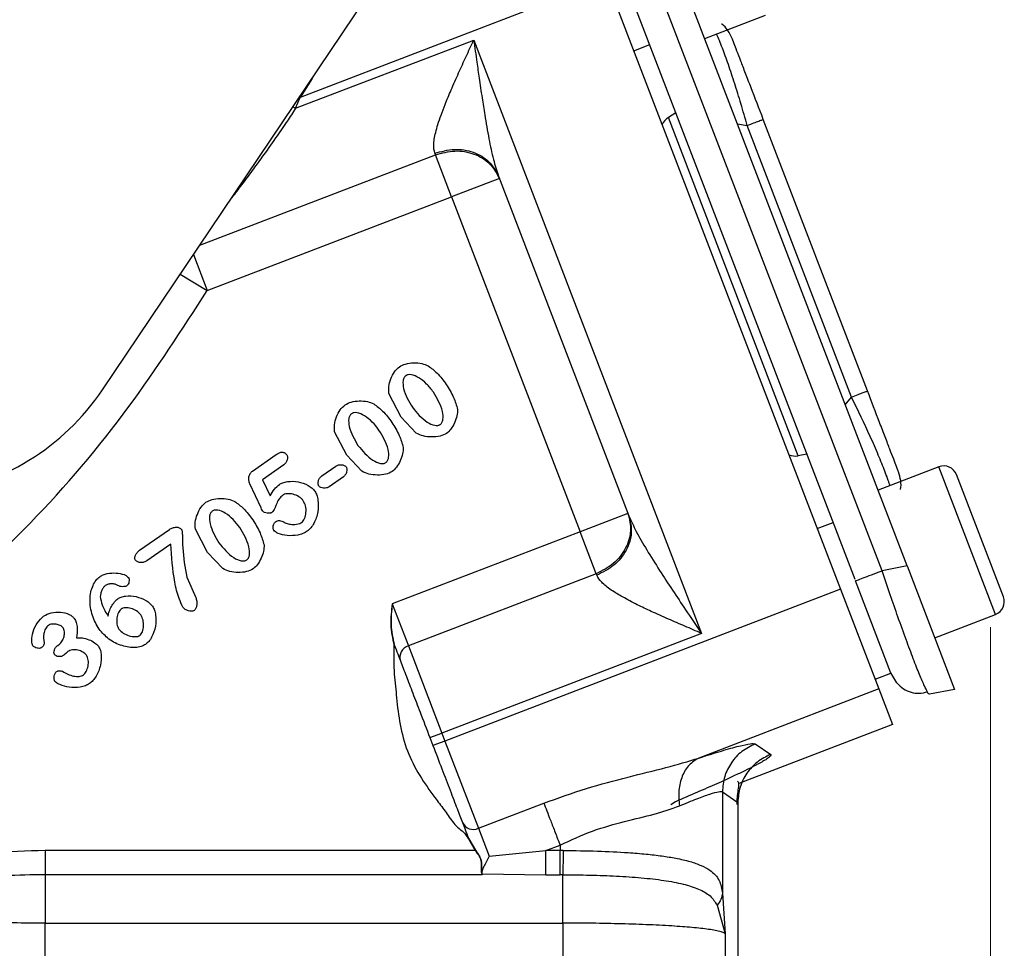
# Model space of a CAD drawing. Header units: inches. Extents: x 0.6 to 16.3, y 0.2 to 11.5.
# Tile 7 of 18: x 5.7 to 7.3, y 5.2 to 6.7. Entities that reach past the tile are written whole.
import ezdxf

# ---------------------------------------------------------------- set-up
doc = ezdxf.new("R2010")
doc.units = ezdxf.units.IN
doc.header["$MEASUREMENT"] = 0
doc.styles.add('SLDTEXTSTYLE0', font='TXT', dxfattribs={"width": 0.75})
doc.dimstyles.new('SLDDIMSTYLE0', dxfattribs={"dimtxt": 0.137795, "dimasz": 0.14, "dimexe": 0, "dimexo": 0.0625, "dimgap": 0.034449, "dimtad": 0, "dimdec": 1, "dimlfac": 1.5, "dimrnd": 1e-09, "dimzin": 12, "dimdsep": 46, "dimtxsty": 'SLDTEXTSTYLE0', "dimblk1": 'CLOSED', "dimblk2": 'CLOSED', "dimsah": 1, "dimcen": 0.09, "dimadec": 0, "dimazin": 3, "dimtfac": 1, "dimtdec": 1, "dimtofl": 0, "dimtmove": 0, "dimatfit": 3, "dimldrblk": 'CLOSED', "dimfxl": 0, "dimfrac": 2, "dimtolj": 1, "dimtzin": 12, "dimarcsym": 0})

# ---------------------------------------------------------------- blocks, each defined once
blk = doc.blocks.new('_Closed')
at = {"color": 0, "linetype": 'ByBlock', "lineweight": -2}
for p, q in [((-1, 0.166667), (0, 0)), ((-1, 0.166667), (-1, -0.166667)), ((0, 0), (-1, -0.166667)), ((0, 0), (-1, 0))]:
    blk.add_line(p, q, dxfattribs=at)
blk = doc.blocks.new('_D_5')
at = {"color": 7, "linetype": 'Continuous', "lineweight": 0}
for p, q in [((7.2349, 5.7178), (7.2349, 3.125)), ((5.0571, 4.7443), (5.0571, 3.125)), ((6.136, 3.3628), (6.094, 3.3628)), ((6.094, 3.3628), (6.094, 3.1441)), ((6.3396, 3.3628), (6.3816, 3.3628)), ((6.3816, 3.3628), (6.3816, 3.1441)), ((5.0571, 3.1644), (5.9732, 3.1644)), ((7.2349, 3.1644), (6.5025, 3.1644)), ((6.094, 3.1441), (6.136, 3.1441)), ((6.3816, 3.1441), (6.3396, 3.1441))]:
    blk.add_line(p, q, dxfattribs=at)
at = {"color": 7, "linetype": 'Continuous', "lineweight": 18, "xscale": 0.14, "yscale": 0.14, "rotation": 180.0000000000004}
blk.add_blockref('_Closed', (5.0571, 3.1644, -0.0958), dxfattribs=at)
at = {"color": 7, "linetype": 'Continuous', "lineweight": 18, "xscale": 0.14, "yscale": 0.14}
blk.add_blockref('_Closed', (7.2349, 3.1644, -0.0958), dxfattribs=at)
at = {"color": 7, "linetype": 'Continuous', "lineweight": 18, "char_height": 0.1378, "attachment_point": 1, "style": 'SLDTEXTSTYLE0'}
for s, insert in [('83', (6.136, 3.3217)), ('3.3', (6.1105, 3.1155))]:
    blk.add_mtext(s, dxfattribs=dict(at, insert=insert))

msp = doc.modelspace()

# ---------------------------------------------------------------- linework, layer by layer
at = {"color": 7, "linetype": 'Continuous', "lineweight": 25}
for p, q in [((5.8512, 6.0872), (6.4746, 7.0136)), ((7.1049, 5.8132), (6.7442, 6.7527)), ((6.6366, 6.7262), (6.1592, 6.5429)), ((6.6366, 6.7262), (7.001, 5.7767)), ((7.0657, 5.8056), (6.71, 6.7321)), ((7.0238, 5.7918), (6.6697, 6.7143)), ((6.7896, 6.6346), (6.8842, 6.6709)), ((6.1523, 6.526), (6.4297, 6.6324)), ((6.4297, 6.6324), (6.7846, 5.708)), ((6.679, 6.6157), (6.7039, 6.6252)), ((6.1523, 6.526), (6.1592, 6.5429)), ((6.7446, 6.519), (6.7329, 6.5117)), ((6.9353, 5.9847), (6.7329, 6.5117)), ((7.0431, 6.0857), (6.8807, 6.5088)), ((7.0182, 6.0761), (6.8558, 6.4992)), ((6.369, 6.4559), (6.3699, 6.4535)), ((6.3949, 6.3882), (6.3699, 6.4535)), ((6.4696, 6.4169), (6.3949, 6.3882)), ((6.4683, 6.4205), (6.6714, 5.8912)), ((6.0146, 6.2423), (6.3949, 6.3882)), ((6.3949, 6.3882), (6.5954, 5.8662)), ((6.3165, 6.0448), (6.2976, 6.0815)), ((6.3402, 6.0198), (6.3165, 6.0448)), ((6.2318, 5.9856), (6.213, 6.0222)), ((6.0852, 5.9609), (6.1219, 5.9866)), ((6.2555, 5.9605), (6.2318, 5.9856)), ((6.9488, 5.9871), (6.9353, 5.9847)), ((6.1337, 5.9705), (6.1007, 5.9474)), ((6.1929, 5.9532), (6.2149, 5.9686)), ((7.1541, 5.9676), (7.0595, 5.9313)), ((6.2266, 5.9518), (6.2046, 5.9364)), ((7.2548, 5.7649), (7.1817, 5.9553)), ((6.0984, 5.9034), (6.0809, 5.9409)), ((6.1007, 5.9474), (6.1126, 5.922)), ((6.67, 5.8948), (6.5954, 5.8662)), ((6.9647, 5.8713), (6.9896, 5.8809)), ((5.9092, 5.8375), (5.9556, 5.8699)), ((6.015, 5.8338), (5.9962, 5.8704)), ((6.5954, 5.8662), (6.3028, 5.7539)), ((6.6204, 5.8009), (6.5954, 5.8662)), ((5.958, 5.8472), (5.9207, 5.8211)), ((6.0387, 5.8088), (6.015, 5.8338)), ((7.1049, 5.8132), (7.0657, 5.8056)), ((7.1049, 5.8132), (7.1787, 5.6207)), ((6.6204, 5.8009), (6.3279, 5.6886)), ((6.6204, 5.8009), (6.6213, 5.7985)), ((5.9828, 5.7953), (5.9966, 5.7641)), ((7.0797, 5.6462), (7.0246, 5.7898)), ((7.001, 5.7767), (6.3849, 5.5402)), ((7.001, 5.7767), (7.0607, 5.6213)), ((6.3028, 5.7539), (6.3279, 5.6886)), ((7.1479, 5.701), (7.2425, 5.7373)), ((6.7846, 5.708), (6.3801, 5.5527)), ((5.7816, 5.6893), (5.7844, 5.6913)), ((6.3279, 5.6886), (6.3801, 5.5527)), ((7.0548, 5.6367), (7.0797, 5.6462)), ((7.089, 5.6307), (7.0797, 5.6463)), ((7.0607, 5.6213), (6.7802, 5.5137)), ((7.0607, 5.6213), (7.082, 5.5658)), ((7.1787, 5.6207), (7.1396, 5.6131)), ((6.3614, 5.5455), (6.3801, 5.5527)), ((6.3801, 5.5527), (6.3849, 5.5402)), ((7.082, 5.5658), (6.8426, 5.4739)), ((6.3614, 5.5455), (6.3662, 5.533)), ((6.3849, 5.5402), (6.3662, 5.533)), ((6.3849, 5.5402), (6.437, 5.4042)), ((6.8683, 5.5358), (6.8923, 5.5193)), ((6.8171, 5.4612), (6.8171, 5.3034)), ((6.8171, 5.4612), (6.8411, 5.4447)), ((6.8414, 4.7269), (6.8414, 5.445)), ((6.437, 5.4042), (6.539, 5.4434)), ((6.8411, 5.4447), (6.8411, 4.727)), ((6.437, 5.4042), (6.4538, 5.3606)), ((6.421, 5.3884), (6.4213, 5.3876)), ((6.4213, 5.3876), (6.4318, 5.3697)), ((6.4216, 5.3887), (6.4219, 5.3879)), ((6.4219, 5.3879), (6.4323, 5.37)), ((6.4318, 5.3697), (5.7621, 5.3697)), ((6.4538, 5.3606), (6.5421, 5.3697)), ((6.5421, 5.3697), (6.5641, 5.3781)), ((6.5641, 5.3697), (6.5421, 5.3697)), ((6.5641, 5.3781), (6.5641, 5.3697)), ((6.5691, 5.3697), (6.5641, 5.3697)), ((6.4429, 5.332), (5.7621, 5.332)), ((6.4418, 5.3349), (6.4429, 5.332)), ((6.4424, 5.3346), (6.4425, 5.3342)), ((6.4425, 5.3342), (6.4428, 5.3335)), ((6.4428, 5.3335), (6.4428, 5.3333)), ((6.4429, 5.3333), (6.5421, 5.332)), ((6.5421, 5.332), (6.5641, 5.332)), ((6.5683, 5.332), (6.5641, 5.332)), ((6.8171, 5.3034), (6.8213, 5.24)), ((6.8088, 5.2844), (6.8213, 5.24)), ((5.7621, 4.7101), (5.7621, 5.2566)), ((5.7621, 5.2566), (6.5683, 5.2566)), ((6.5683, 5.2566), (6.5683, 4.7101)), ((6.8213, 5.24), (6.8213, 4.7171))]:
    msp.add_line(p, q, dxfattribs=at)
at = {"color": 8, "linetype": 'Continuous', "lineweight": 25}
for p, q in [((6.1778, 6.5726), (6.1592, 6.5429)), ((6.1523, 6.526), (6.1477, 6.5279)), ((6.8406, 6.5017), (6.8558, 6.4992)), ((6.0029, 6.3126), (6.3699, 6.4535)), ((5.9932, 6.2982), (6.0146, 6.2423)), ((5.9726, 6.2676), (6.0146, 6.2423)), ((7.0085, 6.0642), (7.0182, 6.0761)), ((7.2425, 5.7373), (7.1541, 5.9676)), ((6.7438, 5.4457), (6.7368, 5.4407))]:
    msp.add_line(p, q, dxfattribs=at)
at = {"color": 7, "linetype": 'Continuous', "lineweight": 25}
for centre, radius, start, end in [((7.1618, 5.9477), 0.0213, 21, 111), ((7.2349, 5.7572), 0.0213, 291, 21), ((6.3335, 5.6706), 0.0189, 107.4037, 196.8829), ((6.4292, 5.4214), 0.0189, 205.1171, 294.5963)]:
    msp.add_arc(centre, radius, start, end, dxfattribs=at)
for centre, major_axis, ratio, start_param, end_param in [((6.7483, 6.4854), (-0.011, 0.0285), 0.916331, 0.174533, 0.698222), ((5.5413, 6.2963), (0.1956, -0.3187), 0.998345, 5.855665, 6.710706), ((6.929, 6.0145), (-0.011, 0.0285), 0.916331, 2.44337, 2.96706)]:
    msp.add_ellipse(centre, major_axis=major_axis, ratio=ratio, start_param=start_param, end_param=end_param, dxfattribs=at)
for points, knots in [([(6.8323, 6.6349), (6.8302, 6.6391), (6.8261, 6.6474), (6.8199, 6.6549), (6.8159, 6.6573), (6.8159, 6.6573)], [0, 0, 0, 0, 0.4972, 0.994399, 1, 1, 1, 1]), ([(6.369, 6.4559), (6.3681, 6.4601), (6.3667, 6.4665), (6.3682, 6.4781), (6.3704, 6.4887), (6.3739, 6.5013), (6.3789, 6.5159), (6.3857, 6.5339), (6.3949, 6.5558), (6.4059, 6.5807), (6.4178, 6.6068), (6.4258, 6.6239), (6.4297, 6.6324)], [0, 0, 0, 0, 0.107122, 0.166295, 0.230114, 0.304588, 0.38686, 0.477334, 0.596663, 0.736029, 0.867722, 1, 1, 1, 1]), ([(6.4297, 6.6324), (6.4314, 6.6209), (6.4341, 6.6011), (6.4384, 6.571), (6.4424, 6.5437), (6.4473, 6.512), (6.453, 6.4798), (6.4596, 6.4473), (6.4655, 6.429), (6.4683, 6.4205)], [0, 0, 0, 0, 0.158514, 0.270372, 0.412956, 0.534884, 0.709912, 0.865998, 1, 1, 1, 1]), ([(6.8807, 6.5088), (6.8742, 6.5256), (6.8646, 6.5508), (6.853, 6.5808), (6.8455, 6.6004), (6.8395, 6.616), (6.8337, 6.6312), (6.8328, 6.6334), (6.8323, 6.6349)], [0, 0, 0, 0, 0.250062, 0.37621, 0.5, 0.623853, 0.749938, 1, 1, 1, 1]), ([(5.5951, 5.7423), (5.644, 5.7874), (5.751, 5.8861), (5.8928, 6.0534), (5.9752, 6.1811), (6.0146, 6.2423)], [0, 0, 0, 0, 0.304375, 0.666734, 1, 1, 1, 1]), ([(6.2976, 6.0815), (6.2974, 6.0851), (6.2967, 6.093), (6.3003, 6.1045), (6.3054, 6.1155), (6.3112, 6.1209), (6.3139, 6.1234)], [0, 0, 0, 0, 0.233996, 0.499939, 0.765931, 1, 1, 1, 1]), ([(6.3139, 6.1234), (6.317, 6.125), (6.324, 6.1285), (6.3361, 6.1297), (6.3483, 6.1291), (6.3555, 6.126), (6.3588, 6.1247)], [0, 0, 0, 0, 0.22471, 0.497352, 0.771324, 1, 1, 1, 1]), ([(6.3588, 6.1247), (6.3636, 6.1212), (6.3745, 6.1131), (6.3824, 6.1021), (6.3868, 6.0959)], [0, 0, 0, 0, 0.435422, 1, 1, 1, 1]), ([(6.324, 6.1095), (6.3234, 6.1091), (6.3224, 6.1082), (6.3207, 6.1057), (6.3189, 6.0994), (6.3209, 6.0826), (6.3286, 6.0696), (6.3341, 6.0602)], [0, 0, 0, 0, 0.03813, 0.077594, 0.167568, 0.394077, 1, 1, 1, 1]), ([(6.3668, 6.0839), (6.3634, 6.0883), (6.3569, 6.0967), (6.3453, 6.1062), (6.3352, 6.111), (6.3286, 6.1113), (6.3257, 6.1105), (6.3245, 6.1098), (6.324, 6.1095)], [0, 0, 0, 0, 0.307114, 0.600658, 0.833127, 0.922874, 0.962224, 1, 1, 1, 1]), ([(6.3868, 6.0959), (6.391, 6.0893), (6.3988, 6.0771), (6.4028, 6.0631), (6.4046, 6.0568)], [0, 0, 0, 0, 0.542001, 1, 1, 1, 1]), ([(6.3775, 6.0334), (6.378, 6.0338), (6.3791, 6.0347), (6.3807, 6.0372), (6.3826, 6.0437), (6.3806, 6.061), (6.3726, 6.0743), (6.3668, 6.0839)], [0, 0, 0, 0, 0.036391, 0.075087, 0.163772, 0.39634, 1, 1, 1, 1]), ([(7.0915, 5.9596), (7.0909, 5.9611), (7.0901, 5.9633), (7.0842, 5.9785), (7.0782, 5.9941), (7.0707, 6.0137), (7.0592, 6.0437), (7.0495, 6.0689), (7.0431, 6.0857)], [0, 0, 0, 0, 0.250062, 0.37621, 0.5, 0.623853, 0.749938, 1, 1, 1, 1]), ([(6.213, 6.0222), (6.2127, 6.0258), (6.212, 6.0337), (6.2156, 6.0452), (6.2208, 6.0562), (6.2265, 6.0616), (6.2292, 6.0641)], [0, 0, 0, 0, 0.233996, 0.499939, 0.765931, 1, 1, 1, 1]), ([(6.2292, 6.0641), (6.2323, 6.0657), (6.2393, 6.0692), (6.2514, 6.0704), (6.2636, 6.0698), (6.2708, 6.0668), (6.2741, 6.0654)], [0, 0, 0, 0, 0.22471, 0.497352, 0.771324, 1, 1, 1, 1]), ([(6.2741, 6.0654), (6.2789, 6.0619), (6.2898, 6.0539), (6.2977, 6.0429), (6.3022, 6.0366)], [0, 0, 0, 0, 0.4354221, 1, 1, 1, 1]), ([(6.3341, 6.0602), (6.3411, 6.0516), (6.3509, 6.0398), (6.3663, 6.0321), (6.3729, 6.0317), (6.3758, 6.0324), (6.3769, 6.033), (6.3775, 6.0334)], [0, 0, 0, 0, 0.60548, 0.838248, 0.926216, 0.964377, 1, 1, 1, 1]), ([(6.2393, 6.0502), (6.2388, 6.0498), (6.2377, 6.0489), (6.236, 6.0464), (6.2343, 6.0401), (6.2362, 6.0233), (6.2439, 6.0104), (6.2494, 6.0009)], [0, 0, 0, 0, 0.03813, 0.077594, 0.167568, 0.394077, 1, 1, 1, 1]), ([(6.2821, 6.0247), (6.2788, 6.029), (6.2722, 6.0374), (6.2606, 6.0469), (6.2505, 6.0517), (6.244, 6.052), (6.241, 6.0513), (6.2399, 6.0505), (6.2393, 6.0502)], [0, 0, 0, 0, 0.307114, 0.600658, 0.833127, 0.922874, 0.962224, 1, 1, 1, 1]), ([(6.4046, 6.0568), (6.4044, 6.0535), (6.4041, 6.0463), (6.4001, 6.0361), (6.395, 6.0264), (6.3899, 6.0216), (6.3875, 6.0194)], [0, 0, 0, 0, 0.233107, 0.503654, 0.772311, 1, 1, 1, 1]), ([(6.3022, 6.0366), (6.3064, 6.03), (6.3141, 6.0178), (6.3181, 6.0038), (6.3199, 5.9975)], [0, 0, 0, 0, 0.5420009, 1, 1, 1, 1]), ([(6.2928, 5.9741), (6.2933, 5.9745), (6.2944, 5.9754), (6.2961, 5.9779), (6.2979, 5.9844), (6.2959, 6.0017), (6.2879, 6.015), (6.2821, 6.0247)], [0, 0, 0, 0, 0.036391, 0.075087, 0.163772, 0.39634, 1, 1, 1, 1]), ([(6.3875, 6.0194), (6.3842, 6.0178), (6.3768, 6.0143), (6.3642, 6.0137), (6.3513, 6.0146), (6.3437, 6.0182), (6.3402, 6.0198)], [0, 0, 0, 0, 0.224279, 0.491579, 0.763289, 1, 1, 1, 1]), ([(6.2494, 6.0009), (6.2565, 5.9923), (6.2662, 5.9805), (6.2816, 5.9728), (6.2882, 5.9724), (6.2911, 5.9731), (6.2923, 5.9738), (6.2928, 5.9741)], [0, 0, 0, 0, 0.60548, 0.838248, 0.926216, 0.964377, 1, 1, 1, 1]), ([(6.3199, 5.9975), (6.3197, 5.9942), (6.3194, 5.987), (6.3154, 5.9768), (6.3103, 5.9671), (6.3052, 5.9623), (6.3029, 5.9601)], [0, 0, 0, 0, 0.233107, 0.503654, 0.772311, 1, 1, 1, 1]), ([(6.1219, 5.9866), (6.1235, 5.9876), (6.1259, 5.9891), (6.1292, 5.9901), (6.1314, 5.9903), (6.1335, 5.99), (6.1354, 5.9891), (6.1371, 5.9877), (6.1381, 5.9865), (6.1386, 5.9859)], [0, 0, 0, 0, 0.307073, 0.434042, 0.548193, 0.65516, 0.761725, 0.874739, 1, 1, 1, 1]), ([(6.1386, 5.9859), (6.1388, 5.9854), (6.1394, 5.9843), (6.1398, 5.9817), (6.1392, 5.978), (6.1373, 5.9737), (6.1349, 5.9716), (6.1337, 5.9705)], [0, 0, 0, 0, 0.0982087, 0.207926, 0.4558478, 0.7273576, 1, 1, 1, 1]), ([(6.2149, 5.9686), (6.2163, 5.9693), (6.2191, 5.9708), (6.2238, 5.9709), (6.2274, 5.9701), (6.2298, 5.9687), (6.2306, 5.9678), (6.231, 5.9673)], [0, 0, 0, 0, 0.269903, 0.539, 0.788044, 0.900557, 1, 1, 1, 1]), ([(6.231, 5.9673), (6.2312, 5.9668), (6.2319, 5.9658), (6.2323, 5.9631), (6.2319, 5.9594), (6.2301, 5.955), (6.2278, 5.9529), (6.2266, 5.9518)], [0, 0, 0, 0, 0.100484, 0.211546, 0.45947, 0.728057, 1, 1, 1, 1]), ([(6.0809, 5.9409), (6.0803, 5.9426), (6.079, 5.9462), (6.0793, 5.9519), (6.0809, 5.9562), (6.0831, 5.9592), (6.0845, 5.9603), (6.0852, 5.9609)], [0, 0, 0, 0, 0.253808, 0.507422, 0.755377, 0.879425, 1, 1, 1, 1]), ([(6.1885, 5.9376), (6.1883, 5.9382), (6.1876, 5.9392), (6.1872, 5.9419), (6.1876, 5.9456), (6.1894, 5.95), (6.1917, 5.9521), (6.1929, 5.9532)], [0, 0, 0, 0, 0.100527, 0.212019, 0.461042, 0.730119, 1, 1, 1, 1]), ([(6.3029, 5.9601), (6.2995, 5.9585), (6.2922, 5.955), (6.2795, 5.9544), (6.2667, 5.9553), (6.2591, 5.9589), (6.2555, 5.9605)], [0, 0, 0, 0, 0.2242788, 0.4915793, 0.7632888, 1, 1, 1, 1]), ([(7.0943, 5.932), (7.0944, 5.932), (7.0957, 5.9365), (7.0953, 5.9462), (7.0928, 5.9551), (7.0915, 5.9596)], [0, 0, 0, 0, 0.005601, 0.5028, 1, 1, 1, 1]), ([(6.1126, 5.922), (6.1146, 5.9257), (6.1184, 5.9326), (6.1243, 5.9377), (6.1271, 5.9401)], [0, 0, 0, 0, 0.537336, 1, 1, 1, 1]), ([(6.1271, 5.9401), (6.1288, 5.941), (6.1327, 5.9431), (6.1425, 5.9452), (6.1562, 5.9449), (6.1692, 5.9401), (6.1778, 5.9346), (6.1808, 5.9312), (6.1822, 5.9296)], [0, 0, 0, 0, 0.098686, 0.219599, 0.494009, 0.772099, 0.896976, 1, 1, 1, 1]), ([(6.2046, 5.9364), (6.2032, 5.9357), (6.2004, 5.9343), (6.1958, 5.9341), (6.1921, 5.935), (6.1897, 5.9363), (6.1889, 5.9372), (6.1885, 5.9376)], [0, 0, 0, 0, 0.2657637, 0.5358382, 0.7870946, 0.9004587, 1, 1, 1, 1]), ([(6.1321, 5.9232), (6.1303, 5.9215), (6.1263, 5.9179), (6.1219, 5.9089), (6.1193, 5.9009), (6.1159, 5.8968), (6.1153, 5.8962)], [0, 0, 0, 0, 0.229874, 0.502437, 0.925151, 1, 1, 1, 1]), ([(6.1642, 5.9146), (6.1633, 5.9158), (6.1613, 5.9181), (6.1561, 5.9219), (6.1486, 5.9251), (6.1407, 5.9258), (6.1352, 5.9249), (6.1331, 5.9237), (6.1321, 5.9232)], [0, 0, 0, 0, 0.121902, 0.256345, 0.536882, 0.796434, 0.9071, 1, 1, 1, 1]), ([(6.1822, 5.9296), (6.1833, 5.9276), (6.1857, 5.9232), (6.188, 5.9122), (6.1876, 5.8969), (6.1826, 5.8822), (6.1764, 5.8723), (6.1724, 5.8688), (6.1705, 5.8672)], [0, 0, 0, 0, 0.100372, 0.219219, 0.489653, 0.76541, 0.890751, 1, 1, 1, 1]), ([(5.9962, 5.8704), (5.9959, 5.874), (5.9953, 5.8819), (5.9989, 5.8935), (6.004, 5.9044), (6.0097, 5.9098), (6.0124, 5.9123)], [0, 0, 0, 0, 0.233996, 0.499939, 0.765931, 1, 1, 1, 1]), ([(6.0124, 5.9123), (6.0156, 5.9139), (6.0225, 5.9174), (6.0346, 5.9186), (6.0468, 5.918), (6.0541, 5.915), (6.0574, 5.9136)], [0, 0, 0, 0, 0.22471, 0.497352, 0.771324, 1, 1, 1, 1]), ([(6.0574, 5.9136), (6.0621, 5.9101), (6.073, 5.9021), (6.0809, 5.8911), (6.0854, 5.8849)], [0, 0, 0, 0, 0.435422, 1, 1, 1, 1]), ([(6.1615, 5.8807), (6.1624, 5.8815), (6.1643, 5.8832), (6.1671, 5.8885), (6.1688, 5.8964), (6.1684, 5.9062), (6.1655, 5.912), (6.1642, 5.9146)], [0, 0, 0, 0, 0.097481, 0.212424, 0.478332, 0.757867, 1, 1, 1, 1]), ([(6.0225, 5.8984), (6.022, 5.898), (6.0209, 5.8971), (6.0192, 5.8946), (6.0175, 5.8883), (6.0195, 5.8715), (6.0271, 5.8586), (6.0327, 5.8491)], [0, 0, 0, 0, 0.03813, 0.077594, 0.167568, 0.394077, 1, 1, 1, 1]), ([(6.0654, 5.8729), (6.062, 5.8772), (6.0554, 5.8856), (6.0439, 5.8951), (6.0337, 5.9), (6.0272, 5.9002), (6.0243, 5.8995), (6.0231, 5.8988), (6.0225, 5.8984)], [0, 0, 0, 0, 0.307114, 0.600658, 0.833127, 0.922874, 0.962224, 1, 1, 1, 1]), ([(6.101, 5.8982), (6.101, 5.8982), (6.1009, 5.8984), (6.1006, 5.8989), (6.0998, 5.9006), (6.099, 5.9022), (6.0984, 5.9034)], [0, 0, 0, 0, 0.036391, 0.09805, 0.297334, 1, 1, 1, 1]), ([(6.1153, 5.8962), (6.1149, 5.896), (6.1138, 5.8954), (6.1112, 5.8949), (6.1077, 5.895), (6.1044, 5.8958), (6.1021, 5.897), (6.1013, 5.8978), (6.101, 5.8982)], [0, 0, 0, 0, 0.106669, 0.232351, 0.509323, 0.781131, 0.901619, 1, 1, 1, 1]), ([(6.6714, 5.8912), (6.6751, 5.8831), (6.6829, 5.8655), (6.6998, 5.837), (6.7188, 5.8065), (6.7392, 5.7754), (6.7611, 5.7427), (6.7763, 5.7202), (6.7846, 5.708)], [0, 0, 0, 0, 0.1339895, 0.2900457, 0.4651218, 0.632251, 0.7990286, 1, 1, 1, 1]), ([(6.0854, 5.8849), (6.0896, 5.8782), (6.0973, 5.866), (6.1013, 5.8521), (6.1031, 5.8457)], [0, 0, 0, 0, 0.542001, 1, 1, 1, 1]), ([(6.1181, 5.8686), (6.1179, 5.869), (6.1175, 5.8699), (6.1171, 5.8722), (6.1173, 5.8754), (6.1183, 5.8785), (6.1195, 5.8807), (6.1204, 5.8814), (6.1208, 5.8818)], [0, 0, 0, 0, 0.095497, 0.212434, 0.48257, 0.760232, 0.889728, 1, 1, 1, 1]), ([(6.1208, 5.8818), (6.1218, 5.8824), (6.1237, 5.8835), (6.1272, 5.8839), (6.1308, 5.8831), (6.133, 5.8818), (6.1342, 5.8811)], [0, 0, 0, 0, 0.238373, 0.465958, 0.713108, 1, 1, 1, 1]), ([(6.1342, 5.8811), (6.1363, 5.8802), (6.1408, 5.8782), (6.1493, 5.8775), (6.1567, 5.878), (6.1607, 5.8802), (6.1615, 5.8807)], [0, 0, 0, 0, 0.244375, 0.517978, 0.899703, 1, 1, 1, 1]), ([(5.9556, 5.8699), (5.9573, 5.8709), (5.9606, 5.8728), (5.9654, 5.8735), (5.9688, 5.8733), (5.9711, 5.8726), (5.9731, 5.8714), (5.9741, 5.8703), (5.9746, 5.8698)], [0, 0, 0, 0, 0.285485, 0.549595, 0.673749, 0.786104, 0.895903, 1, 1, 1, 1]), ([(5.9746, 5.8698), (5.9748, 5.8693), (5.9753, 5.8682), (5.9757, 5.8649), (5.9762, 5.8559), (5.9761, 5.832), (5.98, 5.8105), (5.9828, 5.7953)], [0, 0, 0, 0, 0.01856, 0.047638, 0.132356, 0.382091, 1, 1, 1, 1]), ([(6.076, 5.8223), (6.0766, 5.8227), (6.0776, 5.8236), (6.0793, 5.8261), (6.0812, 5.8326), (6.0791, 5.85), (6.0711, 5.8633), (6.0654, 5.8729)], [0, 0, 0, 0, 0.036391, 0.075087, 0.163772, 0.39634, 1, 1, 1, 1]), ([(6.1705, 5.8672), (6.1682, 5.8658), (6.1635, 5.8631), (6.1528, 5.8603), (6.1397, 5.8596), (6.128, 5.8624), (6.121, 5.8656), (6.119, 5.8677), (6.1181, 5.8686)], [0, 0, 0, 0, 0.141897, 0.292297, 0.591103, 0.843023, 0.936111, 1, 1, 1, 1]), ([(5.9766, 5.7488), (5.9746, 5.7532), (5.9689, 5.7657), (5.961, 5.7986), (5.9592, 5.8273), (5.958, 5.8472)], [0, 0, 0, 0, 0.1439343, 0.4072724, 1, 1, 1, 1]), ([(6.0327, 5.8491), (6.0397, 5.8406), (6.0494, 5.8287), (6.0649, 5.821), (6.0715, 5.8206), (6.0743, 5.8213), (6.0755, 5.822), (6.076, 5.8223)], [0, 0, 0, 0, 0.60548, 0.838248, 0.926216, 0.964377, 1, 1, 1, 1]), ([(6.1031, 5.8457), (6.103, 5.8424), (6.1026, 5.8352), (6.0986, 5.825), (6.0936, 5.8153), (6.0884, 5.8105), (6.0861, 5.8083)], [0, 0, 0, 0, 0.233107, 0.503654, 0.772311, 1, 1, 1, 1]), ([(5.903, 5.8218), (5.9026, 5.8224), (5.9019, 5.8236), (5.9017, 5.8257), (5.902, 5.8279), (5.903, 5.8308), (5.9053, 5.8343), (5.9079, 5.8364), (5.9092, 5.8375)], [0, 0, 0, 0, 0.111501, 0.223563, 0.33819, 0.462028, 0.726454, 1, 1, 1, 1]), ([(5.9207, 5.8211), (5.9191, 5.8203), (5.9161, 5.8186), (5.911, 5.818), (5.907, 5.8187), (5.9043, 5.8202), (5.9034, 5.8213), (5.903, 5.8218)], [0, 0, 0, 0, 0.273164, 0.538657, 0.781642, 0.894874, 1, 1, 1, 1]), ([(5.8471, 5.7963), (5.8488, 5.7973), (5.8525, 5.7994), (5.8611, 5.8018), (5.8723, 5.8026), (5.8826, 5.8006), (5.8891, 5.7978), (5.891, 5.7958), (5.8919, 5.7949)], [0, 0, 0, 0, 0.125019, 0.265997, 0.561786, 0.823941, 0.925428, 1, 1, 1, 1]), ([(6.0861, 5.8083), (6.0827, 5.8067), (6.0754, 5.8033), (6.0627, 5.8027), (6.0499, 5.8036), (6.0423, 5.8071), (6.0387, 5.8088)], [0, 0, 0, 0, 0.224279, 0.491579, 0.763289, 1, 1, 1, 1]), ([(6.7846, 5.708), (6.7759, 5.7117), (6.7586, 5.7191), (6.7323, 5.7304), (6.7074, 5.7416), (6.6834, 5.753), (6.6622, 5.764), (6.6432, 5.7756), (6.6282, 5.7869), (6.6235, 5.7948), (6.6213, 5.7985)], [0, 0, 0, 0, 0.132324, 0.264064, 0.403482, 0.522865, 0.655461, 0.770044, 0.892843, 1, 1, 1, 1]), ([(5.846, 5.7143), (5.8422, 5.7213), (5.8343, 5.7357), (5.8313, 5.7563), (5.8329, 5.7722), (5.8362, 5.7823), (5.8407, 5.7907), (5.8451, 5.7946), (5.8471, 5.7963)], [0, 0, 0, 0, 0.267066, 0.551881, 0.683445, 0.803764, 0.910563, 1, 1, 1, 1]), ([(5.8558, 5.7827), (5.8548, 5.7817), (5.8526, 5.7795), (5.8504, 5.775), (5.8485, 5.7703), (5.8481, 5.7669), (5.8479, 5.7654)], [0, 0, 0, 0, 0.212799, 0.482006, 0.760523, 1, 1, 1, 1]), ([(5.8755, 5.7826), (5.8741, 5.7833), (5.871, 5.7848), (5.8657, 5.7851), (5.8604, 5.7848), (5.8573, 5.7833), (5.8558, 5.7827)], [0, 0, 0, 0, 0.229184, 0.498956, 0.768886, 1, 1, 1, 1]), ([(5.8895, 5.7821), (5.889, 5.7819), (5.8881, 5.7813), (5.8858, 5.7808), (5.8827, 5.7806), (5.8788, 5.7809), (5.8766, 5.7821), (5.8755, 5.7826)], [0, 0, 0, 0, 0.099089, 0.216375, 0.482429, 0.757239, 1, 1, 1, 1]), ([(5.8919, 5.7949), (5.8921, 5.7945), (5.8926, 5.7936), (5.893, 5.7913), (5.8928, 5.7882), (5.8919, 5.7852), (5.8907, 5.7832), (5.8899, 5.7824), (5.8895, 5.7821)], [0, 0, 0, 0, 0.1013533, 0.2207725, 0.4890815, 0.7620022, 0.8897295, 1, 1, 1, 1]), ([(5.8479, 5.7654), (5.8487, 5.7609), (5.8508, 5.75), (5.8567, 5.7405), (5.8603, 5.7349)], [0, 0, 0, 0, 0.405308, 1, 1, 1, 1]), ([(5.8603, 5.7349), (5.8607, 5.7374), (5.8617, 5.7426), (5.8653, 5.75), (5.8696, 5.7568), (5.8735, 5.7603), (5.8753, 5.7619)], [0, 0, 0, 0, 0.238157, 0.507, 0.772223, 1, 1, 1, 1]), ([(5.8753, 5.7619), (5.877, 5.7628), (5.8808, 5.7649), (5.8905, 5.7668), (5.904, 5.766), (5.9167, 5.7609), (5.9251, 5.7552), (5.9281, 5.7518), (5.9294, 5.7502)], [0, 0, 0, 0, 0.097977, 0.217495, 0.490547, 0.771156, 0.897382, 1, 1, 1, 1]), ([(5.9966, 5.7641), (5.9973, 5.7621), (5.9986, 5.7582), (5.9986, 5.7522), (5.9974, 5.7479), (5.9957, 5.7451), (5.9946, 5.7441), (5.9941, 5.7437)], [0, 0, 0, 0, 0.292582, 0.562945, 0.8001718, 0.9054893, 1, 1, 1, 1]), ([(6.3028, 5.7539), (6.3015, 5.7431), (6.2987, 5.7215), (6.3031, 5.7002), (6.3054, 5.6896)], [0, 0, 0, 0, 0.50052, 1, 1, 1, 1]), ([(6.3028, 5.7539), (6.3016, 5.7431), (6.2993, 5.7216), (6.3038, 5.7004), (6.306, 5.6899)], [0, 0, 0, 0, 0.50196, 1, 1, 1, 1]), ([(5.7597, 5.7349), (5.7635, 5.7368), (5.7718, 5.7409), (5.7859, 5.7417), (5.7971, 5.7389), (5.8042, 5.7349), (5.8066, 5.7322), (5.8076, 5.731)], [0, 0, 0, 0, 0.246237, 0.530501, 0.795557, 0.908656, 1, 1, 1, 1]), ([(5.8805, 5.7458), (5.8797, 5.7451), (5.878, 5.7436), (5.8754, 5.739), (5.8734, 5.7318), (5.8735, 5.7241), (5.8749, 5.7183), (5.8762, 5.7159), (5.8769, 5.7147)], [0, 0, 0, 0, 0.090795, 0.203061, 0.469817, 0.75245, 0.883828, 1, 1, 1, 1]), ([(5.911, 5.737), (5.909, 5.7391), (5.9047, 5.7435), (5.8961, 5.7471), (5.8887, 5.748), (5.8834, 5.7474), (5.8814, 5.7463), (5.8805, 5.7458)], [0, 0, 0, 0, 0.255878, 0.538478, 0.799499, 0.90922, 1, 1, 1, 1]), ([(5.9094, 5.7048), (5.9102, 5.7055), (5.912, 5.7071), (5.9144, 5.712), (5.9156, 5.7194), (5.9152, 5.7287), (5.9124, 5.7343), (5.911, 5.737)], [0, 0, 0, 0, 0.095485, 0.208128, 0.4638, 0.739462, 1, 1, 1, 1]), ([(5.9294, 5.7502), (5.9305, 5.7483), (5.9328, 5.744), (5.935, 5.7334), (5.9346, 5.7188), (5.9299, 5.7049), (5.9241, 5.6955), (5.9203, 5.6923), (5.9186, 5.6908)], [0, 0, 0, 0, 0.102253, 0.223123, 0.496481, 0.771478, 0.894517, 1, 1, 1, 1]), ([(5.9941, 5.7437), (5.9935, 5.7433), (5.9923, 5.7427), (5.9892, 5.7422), (5.9851, 5.7428), (5.9802, 5.7449), (5.9778, 5.7475), (5.9766, 5.7488)], [0, 0, 0, 0, 0.101464, 0.213535, 0.462917, 0.732286, 1, 1, 1, 1]), ([(5.743, 5.6885), (5.7425, 5.6896), (5.7413, 5.6923), (5.7408, 5.6998), (5.7428, 5.7111), (5.749, 5.7246), (5.7563, 5.7316), (5.7597, 5.7349)], [0, 0, 0, 0, 0.068697, 0.166685, 0.425292, 0.727344, 1, 1, 1, 1]), ([(5.7899, 5.7168), (5.7893, 5.7175), (5.7881, 5.7188), (5.7846, 5.7209), (5.7794, 5.7225), (5.7739, 5.7227), (5.7697, 5.7218), (5.7679, 5.7208), (5.7671, 5.7203)], [0, 0, 0, 0, 0.102228, 0.221516, 0.484132, 0.753845, 0.88398, 1, 1, 1, 1]), ([(5.8076, 5.731), (5.8087, 5.729), (5.811, 5.7245), (5.8127, 5.7143), (5.8117, 5.7064), (5.811, 5.7012)], [0, 0, 0, 0, 0.228594, 0.491256, 1, 1, 1, 1]), ([(5.7671, 5.7203), (5.7662, 5.7195), (5.7644, 5.718), (5.7616, 5.7139), (5.7588, 5.7055), (5.7599, 5.6981), (5.7607, 5.6932)], [0, 0, 0, 0, 0.116232, 0.242053, 0.506422, 1, 1, 1, 1]), ([(5.7844, 5.6913), (5.7852, 5.6919), (5.7869, 5.6933), (5.7895, 5.6972), (5.7918, 5.703), (5.7924, 5.7092), (5.7915, 5.7139), (5.7904, 5.7159), (5.7899, 5.7168)], [0, 0, 0, 0, 0.108645, 0.232204, 0.49647, 0.760075, 0.886323, 1, 1, 1, 1]), ([(5.9186, 5.6908), (5.9163, 5.6896), (5.9114, 5.6869), (5.8987, 5.6851), (5.8811, 5.688), (5.8609, 5.6978), (5.8509, 5.7089), (5.846, 5.7143)], [0, 0, 0, 0, 0.094138, 0.203138, 0.456911, 0.736427, 1, 1, 1, 1]), ([(5.8769, 5.7147), (5.879, 5.7125), (5.8835, 5.7078), (5.8926, 5.704), (5.9003, 5.7026), (5.9061, 5.703), (5.9084, 5.7042), (5.9094, 5.7048)], [0, 0, 0, 0, 0.2548, 0.531537, 0.790311, 0.904373, 1, 1, 1, 1]), ([(5.7607, 5.6932), (5.7607, 5.693), (5.7608, 5.6924), (5.7604, 5.691), (5.7595, 5.6892), (5.7581, 5.6871), (5.7568, 5.686), (5.7562, 5.6855)], [0, 0, 0, 0, 0.086317, 0.194251, 0.453253, 0.745099, 1, 1, 1, 1]), ([(5.811, 5.7012), (5.814, 5.7013), (5.8206, 5.7013), (5.8301, 5.6984), (5.839, 5.6943), (5.8432, 5.69), (5.8451, 5.688)], [0, 0, 0, 0, 0.239073, 0.518782, 0.787859, 1, 1, 1, 1]), ([(5.7562, 5.6855), (5.7558, 5.6853), (5.7549, 5.6848), (5.7526, 5.6845), (5.7494, 5.6848), (5.7463, 5.6858), (5.7442, 5.6872), (5.7434, 5.6881), (5.743, 5.6885)], [0, 0, 0, 0, 0.094343, 0.208138, 0.471741, 0.748364, 0.881984, 1, 1, 1, 1]), ([(5.7768, 5.6749), (5.7765, 5.6753), (5.776, 5.6763), (5.7757, 5.6788), (5.7763, 5.6822), (5.7782, 5.6862), (5.7804, 5.6883), (5.7816, 5.6893)], [0, 0, 0, 0, 0.095505, 0.2029, 0.448605, 0.72152, 1, 1, 1, 1]), ([(5.7976, 5.6795), (5.7971, 5.6791), (5.7957, 5.6781), (5.7936, 5.6763), (5.7915, 5.6746), (5.7903, 5.6736), (5.79, 5.6733), (5.7899, 5.6733)], [0, 0, 0, 0, 0.179671, 0.526131, 0.858955, 0.98271, 1, 1, 1, 1]), ([(5.8266, 5.6738), (5.8258, 5.6748), (5.8242, 5.6768), (5.8196, 5.6798), (5.813, 5.6822), (5.806, 5.6825), (5.8008, 5.6814), (5.7986, 5.6801), (5.7976, 5.6795)], [0, 0, 0, 0, 0.117113, 0.244349, 0.505577, 0.763716, 0.887443, 1, 1, 1, 1]), ([(5.8451, 5.688), (5.846, 5.6863), (5.8481, 5.6824), (5.8499, 5.6723), (5.8491, 5.6578), (5.8434, 5.644), (5.837, 5.6345), (5.833, 5.6311), (5.8312, 5.6296)], [0, 0, 0, 0, 0.089964, 0.204079, 0.472974, 0.757374, 0.888917, 1, 1, 1, 1]), ([(6.3054, 5.6896), (6.3052, 5.6819), (6.3048, 5.6667), (6.3057, 5.6454), (6.3079, 5.6258), (6.3101, 5.5996), (6.3142, 5.5656), (6.325, 5.5243), (6.3447, 5.4864), (6.3654, 5.4569), (6.3834, 5.4336), (6.3942, 5.4175), (6.4042, 5.4054), (6.4145, 5.3988), (6.4188, 5.3919), (6.421, 5.3884)], [0, 0, 0, 0, 0.069625, 0.135872, 0.192029, 0.246645, 0.37203, 0.499918, 0.627797, 0.75318, 0.8237, 0.892351, 0.927618, 0.96402, 1, 1, 1, 1]), ([(6.3054, 5.6896), (6.3054, 5.6896), (6.3056, 5.6897), (6.3057, 5.6897), (6.3058, 5.6898), (6.306, 5.6898), (6.306, 5.6898), (6.306, 5.6899)], [0, 0, 0, 0, 0.242762, 0.371438, 0.500855, 0.758479, 1, 1, 1, 1]), ([(5.7899, 5.6733), (5.7894, 5.673), (5.7884, 5.6723), (5.786, 5.6717), (5.7828, 5.6716), (5.7798, 5.6724), (5.7778, 5.6737), (5.7771, 5.6745), (5.7768, 5.6749)], [0, 0, 0, 0, 0.123819, 0.253842, 0.517547, 0.771891, 0.891559, 1, 1, 1, 1]), ([(5.8218, 5.6434), (5.8225, 5.6441), (5.8242, 5.6456), (5.8269, 5.6501), (5.8293, 5.6572), (5.8296, 5.6647), (5.8285, 5.6704), (5.8272, 5.6727), (5.8266, 5.6738)], [0, 0, 0, 0, 0.092721, 0.207402, 0.478209, 0.760438, 0.888831, 1, 1, 1, 1]), ([(6.3155, 5.6651), (6.3184, 5.6576), (6.3236, 5.644), (6.3345, 5.6155), (6.3469, 5.5832), (6.3562, 5.5589), (6.3614, 5.5455)], [0, 0, 0, 0, 0.275656, 0.500001, 0.723556, 1, 1, 1, 1]), ([(5.7773, 5.6332), (5.777, 5.6338), (5.7763, 5.6349), (5.7758, 5.6377), (5.776, 5.6414), (5.7772, 5.6449), (5.7787, 5.6473), (5.7797, 5.6482), (5.7801, 5.6485)], [0, 0, 0, 0, 0.112262, 0.236605, 0.502303, 0.767617, 0.891531, 1, 1, 1, 1]), ([(5.7801, 5.6485), (5.7808, 5.6489), (5.7822, 5.6495), (5.785, 5.6498), (5.7874, 5.6498), (5.7887, 5.649), (5.789, 5.6489)], [0, 0, 0, 0, 0.230367, 0.510907, 0.904082, 1, 1, 1, 1]), ([(5.789, 5.6489), (5.7918, 5.6472), (5.7972, 5.644), (5.8061, 5.6412), (5.8134, 5.6406), (5.8186, 5.6416), (5.8208, 5.6428), (5.8218, 5.6434)], [0, 0, 0, 0, 0.276291, 0.547409, 0.79122, 0.901461, 1, 1, 1, 1]), ([(5.8312, 5.6296), (5.8291, 5.6284), (5.8246, 5.6259), (5.8138, 5.6235), (5.8, 5.6233), (5.7877, 5.6267), (5.7804, 5.6303), (5.7781, 5.6324), (5.7773, 5.6332)], [0, 0, 0, 0, 0.125001, 0.270375, 0.574348, 0.839126, 0.93738, 1, 1, 1, 1]), ([(7.0889, 5.6307), (7.0922, 5.6275), (7.0988, 5.6209), (7.1109, 5.6157), (7.1238, 5.6137), (7.1322, 5.6158), (7.1364, 5.6169)], [0, 0, 0, 0, 0.24674, 0.496303, 0.747818, 1, 1, 1, 1]), ([(7.1396, 5.6131), (7.139, 5.6131), (7.1383, 5.6131), (7.1365, 5.6168), (7.1363, 5.6171)], [0, 0, 0, 0, 0.9293362, 1, 1, 1, 1]), ([(6.7802, 5.5137), (6.7925, 5.5176), (6.8172, 5.5254), (6.8438, 5.5327), (6.8624, 5.5367), (6.8664, 5.5361), (6.8683, 5.5358)], [0, 0, 0, 0, 0.251288, 0.503113, 0.752364, 1, 1, 1, 1]), ([(6.539, 5.4434), (6.5611, 5.4513), (6.6048, 5.467), (6.6693, 5.4843), (6.7292, 5.4983), (6.7636, 5.5086), (6.7802, 5.5137)], [0, 0, 0, 0, 0.2652025, 0.5230816, 0.7683608, 1, 1, 1, 1]), ([(6.8923, 5.5193), (6.8926, 5.5188), (6.8931, 5.518), (6.8908, 5.5155), (6.8871, 5.5128), (6.883, 5.5102), (6.8795, 5.5081), (6.8755, 5.5059), (6.871, 5.5035), (6.8637, 5.4996), (6.8522, 5.4939), (6.8372, 5.4868), (6.8224, 5.4799), (6.7949, 5.4675), (6.7665, 5.4554), (6.7438, 5.4457)], [0, 0, 0, 0, 0.080186, 0.160744, 0.241516, 0.279719, 0.317863, 0.356017, 0.394246, 0.432618, 0.525785, 0.61983, 0.682635, 0.745697, 1, 1, 1, 1]), ([(6.7802, 5.5137), (6.775, 5.5105), (6.7644, 5.5041), (6.7538, 5.4861), (6.7481, 5.4639), (6.7495, 5.4473), (6.7501, 5.4391)], [0, 0, 0, 0, 0.249995, 0.5000018, 0.7499944, 1, 1, 1, 1]), ([(6.8401, 5.4414), (6.8401, 5.4438), (6.8401, 5.4488), (6.8409, 5.4582), (6.8424, 5.4681), (6.8432, 5.4754), (6.8414, 5.4769), (6.8405, 5.4777)], [0, 0, 0, 0, 0.0948514, 0.1934305, 0.4186263, 0.7066226, 1, 1, 1, 1]), ([(6.7501, 5.4391), (6.7596, 5.443), (6.7782, 5.4508), (6.7985, 5.4581), (6.8126, 5.4621), (6.8156, 5.4615), (6.8171, 5.4612)], [0, 0, 0, 0, 0.257689, 0.505168, 0.753456, 1, 1, 1, 1]), ([(6.5641, 5.3781), (6.581, 5.3859), (6.6144, 5.4012), (6.6652, 5.4155), (6.7122, 5.4259), (6.7375, 5.4347), (6.7501, 5.4391)], [0, 0, 0, 0, 0.254697, 0.50467, 0.752029, 1, 1, 1, 1]), ([(6.4216, 5.3887), (6.4216, 5.3887), (6.4216, 5.3887), (6.4215, 5.3886), (6.4214, 5.3886), (6.4213, 5.3886), (6.4212, 5.3885), (6.421, 5.3885), (6.421, 5.3884)], [0, 0, 0, 0, 0.239531, 0.368485, 0.499883, 0.631615, 0.76057, 1, 1, 1, 1]), ([(6.4213, 5.3876), (6.4214, 5.3876), (6.4216, 5.3877), (6.4218, 5.3878), (6.4219, 5.3879), (6.4219, 5.3879), (6.4219, 5.3879)], [0, 0, 0, 0, 0.270472, 0.562412, 0.789476, 1, 1, 1, 1]), ([(5.7621, 5.3697), (5.7335, 5.3689), (5.6905, 5.3678), (5.6338, 5.3568), (5.608, 5.344), (5.5951, 5.3377)], [0, 0, 0, 0, 0.499439, 0.749991, 1, 1, 1, 1]), ([(6.4318, 5.3697), (6.4319, 5.3697), (6.432, 5.3698), (6.4321, 5.3699), (6.4322, 5.37), (6.4323, 5.37), (6.4323, 5.37)], [0, 0, 0, 0, 0.2455749, 0.500002, 0.7543596, 1, 1, 1, 1]), ([(6.4318, 5.3697), (6.4342, 5.3667), (6.4377, 5.3623), (6.4407, 5.3557), (6.4417, 5.3489), (6.4407, 5.3412), (6.4414, 5.337), (6.4418, 5.3349)], [0, 0, 0, 0, 0.251056, 0.376251, 0.50133, 0.750819, 1, 1, 1, 1]), ([(6.4323, 5.37), (6.4346, 5.367), (6.4381, 5.3625), (6.441, 5.3557), (6.4422, 5.3488), (6.4413, 5.341), (6.442, 5.3367), (6.4424, 5.3346)], [0, 0, 0, 0, 0.253813, 0.377374, 0.504188, 0.753636, 1, 1, 1, 1]), ([(6.5691, 5.3697), (6.569, 5.3651), (6.5689, 5.3559), (6.5687, 5.3446), (6.5685, 5.3364), (6.5683, 5.3334), (6.5683, 5.332)], [0, 0, 0, 0, 0.27977, 0.559537, 0.779763, 1, 1, 1, 1]), ([(6.5691, 5.3697), (6.587, 5.3695), (6.6218, 5.369), (6.665, 5.3669), (6.6981, 5.3642), (6.7229, 5.3613), (6.7461, 5.3576), (6.7668, 5.3528), (6.7844, 5.3466), (6.8008, 5.3375), (6.8131, 5.3251), (6.8158, 5.3103), (6.8171, 5.3034)], [0, 0, 0, 0, 0.1384614, 0.2684568, 0.3505384, 0.4289336, 0.5036872, 0.5926669, 0.6763058, 0.754763, 0.8870666, 1, 1, 1, 1]), ([(6.4538, 5.3606), (6.4523, 5.3578), (6.4493, 5.3522), (6.4452, 5.3446), (6.4422, 5.3381), (6.4424, 5.3354), (6.4425, 5.3342)], [0, 0, 0, 0, 0.251911, 0.503146, 0.766859, 1, 1, 1, 1]), ([(5.7621, 5.332), (5.741, 5.3317), (5.7, 5.3312), (5.6501, 5.3254), (5.6143, 5.3137), (5.5919, 5.3008), (5.5781, 5.2851), (5.5722, 5.2706), (5.5717, 5.263), (5.5715, 5.2592)], [0, 0, 0, 0, 0.283842, 0.551774, 0.675697, 0.791595, 0.898594, 0.949597, 1, 1, 1, 1]), ([(6.4424, 5.3346), (6.4423, 5.3346), (6.4423, 5.3347), (6.4421, 5.3348), (6.442, 5.3349), (6.4418, 5.3349), (6.4418, 5.3349)], [0, 0, 0, 0, 0.245041, 0.50005, 0.755489, 1, 1, 1, 1]), ([(6.4428, 5.3333), (6.4429, 5.3331), (6.443, 5.3327), (6.4429, 5.3322), (6.4429, 5.332)], [0, 0, 0, 0, 0.501762, 1, 1, 1, 1]), ([(6.5683, 5.332), (6.5825, 5.3318), (6.6111, 5.3315), (6.6525, 5.33), (6.6914, 5.3273), (6.7265, 5.3234), (6.7568, 5.3177), (6.781, 5.3099), (6.7991, 5.2998), (6.8056, 5.2895), (6.8088, 5.2844)], [0, 0, 0, 0, 0.124695, 0.249365, 0.374684, 0.500334, 0.62631, 0.752423, 0.877585, 1, 1, 1, 1]), ([(6.8171, 5.3034), (6.8166, 5.3), (6.8157, 5.2932), (6.8111, 5.2873), (6.8088, 5.2844)], [0, 0, 0, 0, 0.4999985, 1, 1, 1, 1]), ([(5.7621, 5.2566), (5.7454, 5.2566), (5.7115, 5.2567), (5.6618, 5.2572), (5.6137, 5.258), (5.5857, 5.2588), (5.5715, 5.2592)], [0, 0, 0, 0, 0.24176, 0.489008, 0.741752, 1, 1, 1, 1]), ([(6.8213, 5.24), (6.8201, 5.2409), (6.8179, 5.2425), (6.8093, 5.2446), (6.7959, 5.2469), (6.775, 5.2494), (6.7428, 5.2519), (6.7045, 5.2539), (6.6608, 5.2554), (6.6149, 5.2564), (6.5837, 5.2565), (6.5683, 5.2566)], [0, 0, 0, 0, 0.097636, 0.181118, 0.250435, 0.380776, 0.500495, 0.630121, 0.75657, 0.879857, 1, 1, 1, 1])]:
    msp.add_open_spline(points, degree=3, knots=knots, dxfattribs=at)
at = {"color": 8, "linetype": 'Continuous', "lineweight": 25}
for points, knots in [([(6.8558, 6.4992), (6.8525, 6.5107), (6.8461, 6.533), (6.8361, 6.5652), (6.8263, 6.5949), (6.8169, 6.6204), (6.8108, 6.6361), (6.8082, 6.6413), (6.8081, 6.6417)], [0, 0, 0, 0, 0.200439, 0.390753, 0.592238, 0.789772, 0.9873, 1, 1, 1, 1]), ([(6.1523, 6.526), (6.1479, 6.5192), (6.1376, 6.5038), (6.12, 6.4782), (6.1019, 6.4526), (6.0841, 6.4282), (6.0683, 6.407), (6.0576, 6.3931), (6.0525, 6.3864)], [0, 0, 0, 0, 0.138746, 0.318344, 0.532887, 0.682776, 0.847589, 1, 1, 1, 1]), ([(7.078, 5.9384), (7.0779, 5.9387), (7.0763, 5.9444), (7.0704, 5.9601), (7.0603, 5.9853), (7.0436, 6.0236), (7.0283, 6.0553), (7.0182, 6.0761)], [0, 0, 0, 0, 0.012712, 0.210534, 0.40835, 0.610135, 1, 1, 1, 1]), ([(7.1363, 5.6171), (7.135, 5.6197), (7.1328, 5.6238), (7.1283, 5.6338), (7.1229, 5.6469), (7.1147, 5.6675), (7.1033, 5.6979), (7.091, 5.732), (7.0783, 5.7684), (7.07, 5.793), (7.0657, 5.8056)], [0, 0, 0, 0, 0.125024, 0.200601, 0.275598, 0.423758, 0.571923, 0.722297, 0.858111, 1, 1, 1, 1])]:
    msp.add_open_spline(points, degree=3, knots=knots, dxfattribs=at)
at = {"color": 7, "linetype": 'Continuous', "lineweight": 25}
for points in [[(6.8558, 6.4992), (6.8594, 6.5006), (6.8666, 6.5034), (6.8744, 6.5064), (6.8797, 6.5084), (6.8803, 6.5087), (6.8807, 6.5088)], [(6.369, 6.4559), (6.3791, 6.4587), (6.3994, 6.4643), (6.4298, 6.459), (6.4552, 6.4444), (6.4639, 6.4285), (6.4683, 6.4205)], [(6.3699, 6.4535), (6.3801, 6.4563), (6.4004, 6.4618), (6.4309, 6.4562), (6.4564, 6.4413), (6.4652, 6.425), (6.4696, 6.4169)], [(7.0182, 6.0761), (7.0218, 6.0775), (7.029, 6.0803), (7.0369, 6.0833), (7.0421, 6.0853), (7.0428, 6.0856), (7.0431, 6.0857)], [(6.67, 5.8948), (6.6722, 5.8858), (6.6765, 5.8679), (6.6675, 5.8397), (6.6486, 5.8151), (6.6298, 5.8056), (6.6204, 5.8009)], [(6.6714, 5.8912), (6.6735, 5.8824), (6.6777, 5.8647), (6.6686, 5.8369), (6.6496, 5.8126), (6.6308, 5.8032), (6.6213, 5.7985)], [(7.0246, 5.7898), (7.0252, 5.79), (7.0264, 5.7904), (7.0356, 5.794), (7.0489, 5.7991), (7.0601, 5.8034), (7.0657, 5.8056)], [(6.306, 5.6899), (6.3079, 5.685), (6.3116, 5.6753), (6.3142, 5.6685), (6.3155, 5.6651)], [(6.3662, 5.533), (6.3709, 5.5209), (6.3802, 5.4966), (6.3931, 5.4629), (6.4044, 5.4335), (6.4095, 5.4201), (6.4121, 5.4134)], [(6.8683, 5.5358), (6.8611, 5.5322), (6.8466, 5.5251), (6.8303, 5.507), (6.8192, 5.4852), (6.8178, 5.4692), (6.8171, 5.4612)], [(6.8923, 5.5193), (6.8851, 5.5157), (6.8706, 5.5087), (6.8543, 5.4905), (6.8432, 5.4687), (6.8418, 5.4527), (6.8411, 5.4447)], [(6.539, 5.4434), (6.5404, 5.4397), (6.5433, 5.4324), (6.5494, 5.4164), (6.5565, 5.398), (6.5615, 5.3847), (6.5641, 5.3781)], [(6.4121, 5.4134), (6.4134, 5.41), (6.416, 5.4032), (6.4197, 5.3935), (6.4216, 5.3887)], [(5.7621, 5.3697), (5.7621, 5.3656), (5.7621, 5.3574), (5.7621, 5.3463), (5.7621, 5.3371), (5.7621, 5.3337), (5.7621, 5.332)], [(6.5421, 5.332), (6.5421, 5.3337), (6.5421, 5.3371), (6.5421, 5.3463), (6.5421, 5.3574), (6.5421, 5.3656), (6.5421, 5.3697)], [(6.5641, 5.332), (6.5641, 5.3337), (6.5641, 5.3371), (6.5641, 5.3463), (6.5641, 5.3574), (6.5641, 5.3656), (6.5641, 5.3697)], [(5.7621, 5.332), (5.7621, 5.3286), (5.7621, 5.3217), (5.7621, 5.3034), (5.7621, 5.2812), (5.7621, 5.2648), (5.7621, 5.2566)], [(6.5683, 5.2566), (6.5683, 5.2648), (6.5683, 5.2812), (6.5683, 5.3034), (6.5683, 5.3217), (6.5683, 5.3285), (6.5683, 5.332)]]:
    msp.add_open_spline(points, degree=3, dxfattribs=at)

# ---------------------------------------------------------------- dimensions: what is measured, and where the dimension line sits
at = {"color": 7, "linetype": 'Continuous', "lineweight": 18}
dim = msp.add_linear_dim(base=(5.0571, 3.1644), p1=(7.2349, 5.7572), p2=(5.0571, 4.7837), dimstyle='SLDDIMSTYLE0', dxfattribs=at)
dim.commit()
dim.dimension.update_dxf_attribs({"geometry": '_D_5', "text_midpoint": (6.2378, 3.1644), "dimtype": 160})

doc.saveas('drawing.dxf')
